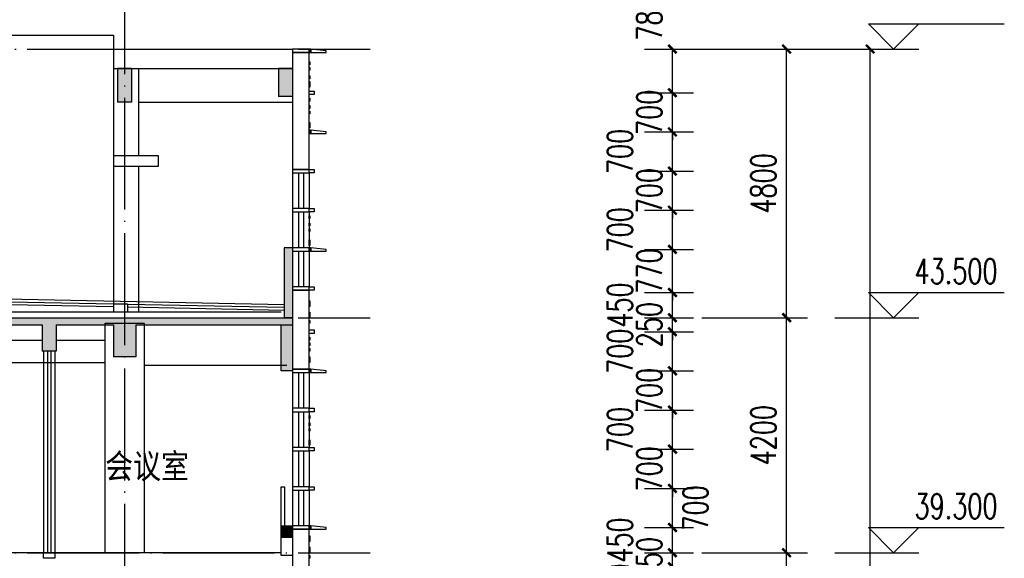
# Model space of a CAD drawing. Header units: millimetres. Extents: x 500457 to 783861, y -293374 to -162131.
# Tile 75 of 116: x 735902 to 753498, y -191151 to -181526. Entities that reach past the tile are written whole.
import ezdxf

# ---------------------------------------------------------------- set-up
doc = ezdxf.new("R2010")
doc.units = ezdxf.units.MM
doc.header["$LTSCALE"] = 1000
doc.linetypes.add('DOTE', pattern=[2.42, 2, -0.2, 0.02, -0.2])
for name, color, linetype in [('A-DOOR-FIRE', 4, 'Continuous'), ('A-SECT-SURF', 6, 'Continuous'), ('A-看线', 115, 'Continuous'), ('DIM_ELEV', 3, 'Continuous'), ('DOTE', 1, 'DOTE'), ('E_WINDOW', 4, 'Continuous'), ('EVTR', 2, 'Continuous'), ('LY_MC_section A_A$0$A31----(18)', 140, 'Continuous'), ('PUB_DIM', 3, 'Continuous'), ('PUB_HATCH', 8, 'Continuous'), ('PUB_TEXT', 7, 'Continuous'), ('WALL', 255, 'Continuous'), ('剖面楼板线', 2, 'Continuous'), ('板洞', 6, 'Continuous')]:
    doc.layers.add(name, color=color, linetype=linetype)
doc.styles.add('_TCH_DIM', font='SIMPLEX', dxfattribs={"bigfont": 'GBCBIG'})
doc.styles.add('_TCH_DIM_T3', font='SIMPLEX', dxfattribs={"width": 0.705882, "bigfont": 'GBCBIG'})
doc.styles.add('TSSD_Norm', font='tssdeng.shx', dxfattribs={"bigfont": 'hztxt.shx'})
doc.dimstyles.new('_TCH_ARCH&&150', dxfattribs={"dimtxt": 446.25, "dimasz": 150, "dimexe": 375, "dimexo": 450, "dimgap": 189.375, "dimtad": 1, "dimdec": 0, "dimzin": 0, "dimdsep": 46, "dimtxsty": '_TCH_DIM_T3', "dimblk": 'ARCHTICK', "dimcen": 0.09, "dimclrt": 7, "dimazin": 2, "dimtfac": 1, "dimtdec": 0, "dimtix": 1, "dimtmove": 2, "dimatfit": 3, "dimfxl": 1, "dimtolj": 1, "dimtzin": 0, "dimarcsym": 0})

# ---------------------------------------------------------------- blocks, each defined once
blk = doc.blocks.new('A$C7aab0e27')
at = {"layer": 'LY_MC_section A_A$0$A31----(18)'}
for points in [[(-30, 0), (-30, -60), (-300, -60), (-300, -30)], [(-30, -60), (-30, 0), (0, 0), (0, -60)]]:
    blk.add_lwpolyline(points, close=True, dxfattribs=at)
blk = doc.blocks.new('A$C37e4a2ef')
at = {"layer": 'LY_MC_section A_A$0$A31----(18)'}
blk.add_lwpolyline([(0, 0), (300, 0), (300, -60), (0, -60)], close=True, dxfattribs=at)
at = {"layer": 'A-DOOR-FIRE'}
blk.add_blockref('A$C7aab0e27', (0, 0), dxfattribs=at)
blk = doc.blocks.new('A$C42b86bd6')
at = {"layer": 'LY_MC_section A_A$0$A31----(18)'}
for points in [[(90, 0), (0, 0), (0, -60), (90, -60)], [(90, 0), (390, 0), (390, -60), (90, -60)]]:
    blk.add_lwpolyline(points, close=True, dxfattribs=at)
blk = doc.blocks.new('A$C827e71c0')
at = {"layer": 'LY_MC_section A_A$0$A31----(18)'}
blk.add_lwpolyline([(0, 0), (-90, 0), (-90, -60), (0, -60)], close=True, dxfattribs=at)
blk = doc.blocks.new('$EWDLib$00001159')
for p, q in [((0, 0), (0, 1500)), ((84, 0), (84, 1500)), ((156, 0), (156, 1500)), ((240, 0), (240, 1500))]:
    blk.add_line(p, q)
blk = doc.blocks.new('A$Cefe507ca')
at = {"layer": 'PUB_HATCH'}
for points in [[(-200, -5030), (0, -5030), (0, -5850), (-200, -5850)], [(-200, -8620), (0, -8620), (0, -8820), (-200, -8820)]]:
    blk.add_hatch(color=256, dxfattribs=at).paths.add_polyline_path(points)
at = {"layer": 'EVTR'}
blk.add_lwpolyline([(-200, -8620), (-200, -7920), (-140, -7920), (-140, -8620)], dxfattribs=at)
at = {"layer": 'LY_MC_section A_A$0$A31----(18)'}
for points in [[(300, -160), (0, -160), (0, -2250), (300, -2250)], [(300, -330), (310, -330), (310, -380), (300, -380)], [(300, -430), (310, -430), (310, -480), (300, -480)], [(300, -580), (310, -580), (310, -630), (300, -630)], [(300, -680), (310, -680), (310, -780), (300, -780)], [(300, -980), (310, -980), (310, -1030), (300, -1030)], [(300, -1110), (310, -1110), (310, -1160), (300, -1160)], [(300, -1210), (310, -1210), (310, -1260), (300, -1260)], [(300, -1410), (310, -1410), (310, -1510), (300, -1510)], [(300, -3080), (310, -3080), (310, -3130), (300, -3130)], [(300, -3210), (310, -3210), (310, -3260), (300, -3260)], [(300, -3310), (310, -3310), (310, -3360), (300, -3360)], [(300, -3510), (310, -3510), (310, -3610), (300, -3610)], [(300, -4410), (0, -4410), (0, -5820), (300, -5820)], [(300, -4600), (310, -4600), (310, -4700), (300, -4700)], [(300, -4800), (310, -4800), (310, -4900), (300, -4900)], [(300, -4950), (310, -4950), (310, -5000), (300, -5000)], [(300, -5250), (310, -5250), (310, -5300), (300, -5300)], [(300, -5350), (310, -5350), (310, -5400), (300, -5400)], [(300, -5450), (310, -5450), (310, -5500), (300, -5500)], [(300, -5600), (310, -5600), (310, -5700), (300, -5700)], [(300, -6650), (310, -6650), (310, -6700), (300, -6700)], [(300, -6780), (310, -6780), (310, -6830), (300, -6830)], [(300, -6880), (310, -6880), (310, -6930), (300, -6930)], [(300, -7080), (310, -7080), (310, -7180), (300, -7180)], [(300, -8680), (0, -8680), (0, -10020), (300, -10020)], [(300, -8800), (310, -8800), (310, -8900), (300, -8900)], [(300, -9000), (310, -9000), (310, -9100), (300, -9100)], [(300, -9150), (310, -9150), (310, -9200), (300, -9200)]]:
    blk.add_lwpolyline(points, close=True, dxfattribs=at)
at = {"layer": 'WALL'}
for points in [[(-200, -5030), (0, -5030), (0, -5850), (-200, -5850)], [(-200, -8620), (0, -8620), (0, -8820), (-200, -8820)], [(-200, -8820), (0, -8820), (0, -9150), (-200, -9150)]]:
    blk.add_lwpolyline(points, close=True, dxfattribs=at)
at = {"layer": 'A-DOOR-FIRE', "xscale": -1}
for name, p in [('A$C37e4a2ef', (300, -100)), ('A$C827e71c0', (300, -850)), ('A$C7aab0e27', (300, -1550)), ('A$C42b86bd6', (390, -2250)), ('A$C42b86bd6', (390, -2950)), ('A$C37e4a2ef', (300, -3650)), ('A$C42b86bd6', (390, -4350)), ('A$C827e71c0', (300, -5120)), ('A$C37e4a2ef', (300, -5820)), ('A$C42b86bd6', (390, -6520)), ('A$C37e4a2ef', (300, -8620)), ('A$C37e4a2ef', (300, -8620))]:
    blk.add_blockref(name, p, dxfattribs=at)
at = {"layer": 'LY_MC_section A_A$0$A31----(18)'}
for p, xscale, yscale in [((0, -2310), 1.250000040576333, -0.4266666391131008), ((0, -3010), 1.249999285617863, -0.426666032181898), ((0, -3710), 1.249999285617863, -0.426666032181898), ((0, -5880), 1.250000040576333, -0.4266666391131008), ((0, -6580), 1.250000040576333, -0.4266666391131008), ((0, -7280), 1.250000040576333, -0.4266666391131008), ((0, -7980), 1.250000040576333, -0.4266666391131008)]:
    blk.add_blockref('$EWDLib$00001159', p, dxfattribs=dict(at, xscale=xscale, yscale=yscale))
at = {"layer": 'LY_MC_section A_A$0$A31----(18)', "xscale": -1}
for p in [(390, -7220), (390, -7920)]:
    blk.add_blockref('A$C42b86bd6', p, dxfattribs=at)
blk = doc.blocks.new('A$Cea3862ed')
at = {"layer": 'PUB_HATCH'}
for points in [[(15500, -187), (15650, -230), (18025, -230), (18192, -187), (18275, -100), (15500, -100)], [(18192, -187), (18275, -230), (19300, -230), (19500, -187), (19500, -100), (18275, -100)], [(19500, -187), (19700, -230), (22500, -230), (22500, -100), (19500, -100)], [(18192, -187), (18025, -230), (18025, -700), (18275, -700), (18275, -230)], [(19500, -187), (19300, -230), (19300, -800), (19700, -800), (19700, -230)]]:
    blk.add_hatch(color=256, dxfattribs=at).paths.add_polyline_path(points)
at = {"layer": 'A-SECT-SURF'}
blk.add_line((22300, 0), (-100, 0), dxfattribs=at)
at = {"layer": 'A-看线'}
for p, q in [((19150, -4300), (19150, -230)), ((19850, -230), (19850, -4300)), ((15650, -500), (18025, -500)), ((18275, -500), (19150, -500)), ((15650, -900), (19150, -900))]:
    blk.add_line(p, q, dxfattribs=at)
blk.add_lwpolyline([(19850, -950), (22400, -950)], dxfattribs=at)
at = {"layer": 'WALL'}
for p, q in [((15500, -100), (18275, -100)), ((18275, -100), (19500, -100)), ((19500, -100), (22500, -100)), ((22500, -100), (22500, -230)), ((15650, -230), (18025, -230)), ((18025, -230), (18025, -700)), ((18275, -230), (18275, -700)), ((18275, -230), (19300, -230)), ((19300, -230), (19300, -800)), ((19700, -230), (19700, -800)), ((19700, -230), (22500, -230)), ((18275, -700), (18025, -700)), ((19700, -800), (19300, -800))]:
    blk.add_line(p, q, dxfattribs=at)
at = {"layer": 'WALL', "color": 0}
blk.add_lwpolyline([(18050, -4300), (18250, -4300), (18250, -4400), (18050, -4400)], close=True, dxfattribs=at)
at = {"layer": 'E_WINDOW', "xscale": 0.8333333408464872, "yscale": 2.399997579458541, "rotation": 179.9999999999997}
blk.add_blockref('$EWDLib$00001159', (18250, -700), dxfattribs=at)
blk = doc.blocks.new('A$C491a6cfb')
at = {"layer": 'A-SECT-SURF'}
blk.add_line((22400, 0), (0, 0), dxfattribs=at)
blk = doc.blocks.new('_ArchTick')
at = {"color": 0, "linetype": 'ByBlock', "const_width": 0.3}
blk.add_lwpolyline([(-0.5, -0.5), (0.5, 0.5)], dxfattribs=at)
blk = doc.blocks.new('*D213')
at = {"layer": 'Defpoints', "color": 0, "transparency": 16777216}
for p in [(746619, -191301), (747567, -191301), (746619, -192001)]:
    blk.add_point(p, dxfattribs=at)
at = {"layer": 'PUB_DIM', "color": 0, "lineweight": -2, "transparency": 16777216}
for p, q in [((747069, -191301), (747942, -191301)), ((747567, -192001), (747567, -191301)), ((747069, -192001), (747942, -192001))]:
    blk.add_line(p, q, dxfattribs=at)
at = {"layer": 'PUB_DIM', "color": 0, "lineweight": -2, "transparency": 16777216, "xscale": 150, "yscale": 150, "zscale": 150}
for p, rotation in [((747567, -191301), 90), ((747567, -192001), 270)]:
    blk.add_blockref('_ArchTick', p, dxfattribs=dict(at, rotation=rotation))
at = {"layer": 'PUB_DIM', "color": 7, "transparency": 16777216, "insert": (746629, -191651), "char_height": 446.2, "attachment_point": 5, "rotation": 90, "style": '_TCH_DIM_T3'}
blk.add_mtext('\\A1;700', dxfattribs=at)
blk = doc.blocks.new('*D214')
at = {"layer": 'Defpoints', "color": 0, "transparency": 16777216}
for p in [(746619, -191051), (747567, -191051), (746619, -191301)]:
    blk.add_point(p, dxfattribs=at)
at = {"layer": 'PUB_DIM', "color": 0, "lineweight": -2, "transparency": 16777216}
for p, q in [((747567, -191051), (747567, -190901)), ((747069, -191051), (747942, -191051)), ((747567, -191301), (747567, -191051)), ((747069, -191301), (747942, -191301)), ((747567, -191301), (747567, -191451))]:
    blk.add_line(p, q, dxfattribs=at)
at = {"layer": 'PUB_DIM', "color": 0, "lineweight": -2, "transparency": 16777216, "xscale": 150, "yscale": 150, "zscale": 150}
for p, rotation in [((747567, -191051), 270), ((747567, -191301), 90)]:
    blk.add_blockref('_ArchTick', p, dxfattribs=dict(at, rotation=rotation))
at = {"layer": 'PUB_DIM', "color": 7, "transparency": 16777216, "insert": (747154, -191176), "char_height": 446.2, "attachment_point": 5, "rotation": 90, "style": '_TCH_DIM_T3'}
blk.add_mtext('\\A1;250', dxfattribs=at)
blk = doc.blocks.new('*D215')
at = {"layer": 'Defpoints', "color": 0, "transparency": 16777216}
for p in [(746619, -190601), (747567, -190601), (746619, -191051)]:
    blk.add_point(p, dxfattribs=at)
at = {"layer": 'PUB_DIM', "color": 0, "lineweight": -2, "transparency": 16777216}
for p, q in [((747069, -190601), (747942, -190601)), ((747567, -191051), (747567, -190601)), ((747069, -191051), (747942, -191051))]:
    blk.add_line(p, q, dxfattribs=at)
at = {"layer": 'PUB_DIM', "color": 0, "lineweight": -2, "transparency": 16777216, "xscale": 150, "yscale": 150, "zscale": 150}
for p, rotation in [((747567, -190601), 90), ((747567, -191051), 270)]:
    blk.add_blockref('_ArchTick', p, dxfattribs=dict(at, rotation=rotation))
at = {"layer": 'PUB_DIM', "color": 7, "transparency": 16777216, "insert": (746629, -190826), "char_height": 446.2, "attachment_point": 5, "rotation": 90, "style": '_TCH_DIM_T3'}
blk.add_mtext('\\A1;450', dxfattribs=at)
blk = doc.blocks.new('*D216')
at = {"layer": 'Defpoints', "color": 0, "transparency": 16777216}
for p in [(746619, -189901), (747567, -189901), (746619, -190601)]:
    blk.add_point(p, dxfattribs=at)
at = {"layer": 'PUB_DIM', "color": 0, "lineweight": -2, "transparency": 16777216}
for p, q in [((747069, -189901), (747942, -189901)), ((747567, -190601), (747567, -189901)), ((747069, -190601), (747942, -190601))]:
    blk.add_line(p, q, dxfattribs=at)
at = {"layer": 'PUB_DIM', "color": 0, "lineweight": -2, "transparency": 16777216, "xscale": 150, "yscale": 150, "zscale": 150}
for p, rotation in [((747567, -189901), 90), ((747567, -190601), 270)]:
    blk.add_blockref('_ArchTick', p, dxfattribs=dict(at, rotation=rotation))
at = {"layer": 'PUB_DIM', "color": 7, "transparency": 16777216, "insert": (747979, -190251), "char_height": 446.2, "attachment_point": 5, "rotation": 90, "style": '_TCH_DIM_T3'}
blk.add_mtext('\\A1;700', dxfattribs=at)
blk = doc.blocks.new('*D217')
at = {"layer": 'Defpoints', "color": 0, "transparency": 16777216}
for p in [(746619, -189201), (747567, -189201), (746619, -189901)]:
    blk.add_point(p, dxfattribs=at)
at = {"layer": 'PUB_DIM', "color": 0, "lineweight": -2, "transparency": 16777216}
for p, q in [((747567, -189201), (747567, -189051)), ((747069, -189201), (747942, -189201)), ((747567, -189901), (747567, -189201)), ((747069, -189901), (747942, -189901)), ((747567, -189901), (747567, -190051))]:
    blk.add_line(p, q, dxfattribs=at)
at = {"layer": 'PUB_DIM', "color": 0, "lineweight": -2, "transparency": 16777216, "xscale": 150, "yscale": 150, "zscale": 150}
for p, rotation in [((747567, -189201), 270), ((747567, -189901), 90)]:
    blk.add_blockref('_ArchTick', p, dxfattribs=dict(at, rotation=rotation))
at = {"layer": 'PUB_DIM', "color": 7, "transparency": 16777216, "insert": (747154, -189551), "char_height": 446.2, "attachment_point": 5, "rotation": 90, "style": '_TCH_DIM_T3'}
blk.add_mtext('\\A1;700', dxfattribs=at)
blk = doc.blocks.new('*D218')
at = {"layer": 'Defpoints', "color": 0, "transparency": 16777216}
for p in [(746619, -188501), (747567, -188501), (746619, -189201)]:
    blk.add_point(p, dxfattribs=at)
at = {"layer": 'PUB_DIM', "color": 0, "lineweight": -2, "transparency": 16777216}
for p, q in [((747069, -188501), (747942, -188501)), ((747567, -189201), (747567, -188501)), ((747069, -189201), (747942, -189201))]:
    blk.add_line(p, q, dxfattribs=at)
at = {"layer": 'PUB_DIM', "color": 0, "lineweight": -2, "transparency": 16777216, "xscale": 150, "yscale": 150, "zscale": 150}
for p, rotation in [((747567, -188501), 90), ((747567, -189201), 270)]:
    blk.add_blockref('_ArchTick', p, dxfattribs=dict(at, rotation=rotation))
at = {"layer": 'PUB_DIM', "color": 7, "transparency": 16777216, "insert": (746629, -188851), "char_height": 446.2, "attachment_point": 5, "rotation": 90, "style": '_TCH_DIM_T3'}
blk.add_mtext('\\A1;700', dxfattribs=at)
blk = doc.blocks.new('*D219')
at = {"layer": 'Defpoints', "color": 0, "transparency": 16777216}
for p in [(746619, -187801), (747567, -187801), (746619, -188501)]:
    blk.add_point(p, dxfattribs=at)
at = {"layer": 'PUB_DIM', "color": 0, "lineweight": -2, "transparency": 16777216}
for p, q in [((747567, -187801), (747567, -187651)), ((747069, -187801), (747942, -187801)), ((747567, -188501), (747567, -187801)), ((747069, -188501), (747942, -188501)), ((747567, -188501), (747567, -188651))]:
    blk.add_line(p, q, dxfattribs=at)
at = {"layer": 'PUB_DIM', "color": 0, "lineweight": -2, "transparency": 16777216, "xscale": 150, "yscale": 150, "zscale": 150}
for p, rotation in [((747567, -187801), 270), ((747567, -188501), 90)]:
    blk.add_blockref('_ArchTick', p, dxfattribs=dict(at, rotation=rotation))
at = {"layer": 'PUB_DIM', "color": 7, "transparency": 16777216, "insert": (747154, -188151), "char_height": 446.2, "attachment_point": 5, "rotation": 90, "style": '_TCH_DIM_T3'}
blk.add_mtext('\\A1;700', dxfattribs=at)
blk = doc.blocks.new('*D220')
at = {"layer": 'Defpoints', "color": 0, "transparency": 16777216}
for p in [(746619, -187101), (747567, -187101), (746619, -187801)]:
    blk.add_point(p, dxfattribs=at)
at = {"layer": 'PUB_DIM', "color": 0, "lineweight": -2, "transparency": 16777216}
for p, q in [((747069, -187101), (747942, -187101)), ((747567, -187801), (747567, -187101)), ((747069, -187801), (747942, -187801))]:
    blk.add_line(p, q, dxfattribs=at)
at = {"layer": 'PUB_DIM', "color": 0, "lineweight": -2, "transparency": 16777216, "xscale": 150, "yscale": 150, "zscale": 150}
for p, rotation in [((747567, -187101), 90), ((747567, -187801), 270)]:
    blk.add_blockref('_ArchTick', p, dxfattribs=dict(at, rotation=rotation))
at = {"layer": 'PUB_DIM', "color": 7, "transparency": 16777216, "insert": (746629, -187451), "char_height": 446.2, "attachment_point": 5, "rotation": 90, "style": '_TCH_DIM_T3'}
blk.add_mtext('\\A1;700', dxfattribs=at)
blk = doc.blocks.new('*D221')
at = {"layer": 'Defpoints', "color": 0, "transparency": 16777216}
for p in [(746619, -186851), (747567, -186851), (746619, -187101)]:
    blk.add_point(p, dxfattribs=at)
at = {"layer": 'PUB_DIM', "color": 0, "lineweight": -2, "transparency": 16777216}
for p, q in [((747069, -186851), (747942, -186851)), ((747567, -186851), (747567, -186701)), ((747567, -187101), (747567, -186851)), ((747069, -187101), (747942, -187101)), ((747567, -187101), (747567, -187251))]:
    blk.add_line(p, q, dxfattribs=at)
at = {"layer": 'PUB_DIM', "color": 0, "lineweight": -2, "transparency": 16777216, "xscale": 150, "yscale": 150, "zscale": 150}
for p, rotation in [((747567, -186851), 270), ((747567, -187101), 90)]:
    blk.add_blockref('_ArchTick', p, dxfattribs=dict(at, rotation=rotation))
at = {"layer": 'PUB_DIM', "color": 7, "transparency": 16777216, "insert": (747154, -186976), "char_height": 446.2, "attachment_point": 5, "rotation": 90, "style": '_TCH_DIM_T3'}
blk.add_mtext('\\A1;250', dxfattribs=at)
blk = doc.blocks.new('*D222')
at = {"layer": 'Defpoints', "color": 0, "transparency": 16777216}
for p in [(746619, -186401), (747567, -186401), (746619, -186851)]:
    blk.add_point(p, dxfattribs=at)
at = {"layer": 'PUB_DIM', "color": 0, "lineweight": -2, "transparency": 16777216}
for p, q in [((747069, -186401), (747942, -186401)), ((747567, -186851), (747567, -186401)), ((747069, -186851), (747942, -186851))]:
    blk.add_line(p, q, dxfattribs=at)
at = {"layer": 'PUB_DIM', "color": 0, "lineweight": -2, "transparency": 16777216, "xscale": 150, "yscale": 150, "zscale": 150}
for p, rotation in [((747567, -186401), 90), ((747567, -186851), 270)]:
    blk.add_blockref('_ArchTick', p, dxfattribs=dict(at, rotation=rotation))
at = {"layer": 'PUB_DIM', "color": 7, "transparency": 16777216, "insert": (746629, -186626), "char_height": 446.2, "attachment_point": 5, "rotation": 90, "style": '_TCH_DIM_T3'}
blk.add_mtext('\\A1;450', dxfattribs=at)
blk = doc.blocks.new('*D223')
at = {"layer": 'Defpoints', "color": 0, "transparency": 16777216}
for p in [(746619, -185631), (747567, -185631), (746619, -186401)]:
    blk.add_point(p, dxfattribs=at)
at = {"layer": 'PUB_DIM', "color": 0, "lineweight": -2, "transparency": 16777216}
for p, q in [((747069, -185631), (747942, -185631)), ((747567, -185631), (747567, -185481)), ((747567, -186401), (747567, -185631)), ((747069, -186401), (747942, -186401)), ((747567, -186401), (747567, -186551))]:
    blk.add_line(p, q, dxfattribs=at)
at = {"layer": 'PUB_DIM', "color": 0, "lineweight": -2, "transparency": 16777216, "xscale": 150, "yscale": 150, "zscale": 150}
for p, rotation in [((747567, -185631), 270), ((747567, -186401), 90)]:
    blk.add_blockref('_ArchTick', p, dxfattribs=dict(at, rotation=rotation))
at = {"layer": 'PUB_DIM', "color": 7, "transparency": 16777216, "insert": (747154, -186016), "char_height": 446.2, "attachment_point": 5, "rotation": 90, "style": '_TCH_DIM_T3'}
blk.add_mtext('\\A1;770', dxfattribs=at)
blk = doc.blocks.new('*D224')
at = {"layer": 'Defpoints', "color": 0, "transparency": 16777216}
for p in [(746619, -184931), (747567, -184931), (746619, -185631)]:
    blk.add_point(p, dxfattribs=at)
at = {"layer": 'PUB_DIM', "color": 0, "lineweight": -2, "transparency": 16777216}
for p, q in [((747069, -184931), (747942, -184931)), ((747567, -185631), (747567, -184931)), ((747069, -185631), (747942, -185631))]:
    blk.add_line(p, q, dxfattribs=at)
at = {"layer": 'PUB_DIM', "color": 0, "lineweight": -2, "transparency": 16777216, "xscale": 150, "yscale": 150, "zscale": 150}
for p, rotation in [((747567, -184931), 90), ((747567, -185631), 270)]:
    blk.add_blockref('_ArchTick', p, dxfattribs=dict(at, rotation=rotation))
at = {"layer": 'PUB_DIM', "color": 7, "transparency": 16777216, "insert": (746629, -185281), "char_height": 446.2, "attachment_point": 5, "rotation": 90, "style": '_TCH_DIM_T3'}
blk.add_mtext('\\A1;700', dxfattribs=at)
blk = doc.blocks.new('*D225')
at = {"layer": 'Defpoints', "color": 0, "transparency": 16777216}
for p in [(746619, -184231), (747567, -184231), (746619, -184931)]:
    blk.add_point(p, dxfattribs=at)
at = {"layer": 'PUB_DIM', "color": 0, "lineweight": -2, "transparency": 16777216}
for p, q in [((747567, -184231), (747567, -184081)), ((747069, -184231), (747942, -184231)), ((747567, -184931), (747567, -184231)), ((747069, -184931), (747942, -184931)), ((747567, -184931), (747567, -185081))]:
    blk.add_line(p, q, dxfattribs=at)
at = {"layer": 'PUB_DIM', "color": 0, "lineweight": -2, "transparency": 16777216, "xscale": 150, "yscale": 150, "zscale": 150}
for p, rotation in [((747567, -184231), 270), ((747567, -184931), 90)]:
    blk.add_blockref('_ArchTick', p, dxfattribs=dict(at, rotation=rotation))
at = {"layer": 'PUB_DIM', "color": 7, "transparency": 16777216, "insert": (747154, -184581), "char_height": 446.2, "attachment_point": 5, "rotation": 90, "style": '_TCH_DIM_T3'}
blk.add_mtext('\\A1;700', dxfattribs=at)
blk = doc.blocks.new('*D226')
at = {"layer": 'Defpoints', "color": 0, "transparency": 16777216}
for p in [(746619, -183531), (747567, -183531), (746619, -184231)]:
    blk.add_point(p, dxfattribs=at)
at = {"layer": 'PUB_DIM', "color": 0, "lineweight": -2, "transparency": 16777216}
for p, q in [((747069, -183531), (747942, -183531)), ((747567, -184231), (747567, -183531)), ((747069, -184231), (747942, -184231))]:
    blk.add_line(p, q, dxfattribs=at)
at = {"layer": 'PUB_DIM', "color": 0, "lineweight": -2, "transparency": 16777216, "xscale": 150, "yscale": 150, "zscale": 150}
for p, rotation in [((747567, -183531), 90), ((747567, -184231), 270)]:
    blk.add_blockref('_ArchTick', p, dxfattribs=dict(at, rotation=rotation))
at = {"layer": 'PUB_DIM', "color": 7, "transparency": 16777216, "insert": (746629, -183881), "char_height": 446.2, "attachment_point": 5, "rotation": 90, "style": '_TCH_DIM_T3'}
blk.add_mtext('\\A1;700', dxfattribs=at)
blk = doc.blocks.new('*D227')
at = {"layer": 'Defpoints', "color": 0, "transparency": 16777216}
for p in [(746619, -182831), (747567, -182831), (746619, -183531)]:
    blk.add_point(p, dxfattribs=at)
at = {"layer": 'PUB_DIM', "color": 0, "lineweight": -2, "transparency": 16777216}
for p, q in [((747567, -182831), (747567, -182681)), ((747069, -182831), (747942, -182831)), ((747567, -183531), (747567, -182831)), ((747069, -183531), (747942, -183531)), ((747567, -183531), (747567, -183681))]:
    blk.add_line(p, q, dxfattribs=at)
at = {"layer": 'PUB_DIM', "color": 0, "lineweight": -2, "transparency": 16777216, "xscale": 150, "yscale": 150, "zscale": 150}
for p, rotation in [((747567, -182831), 270), ((747567, -183531), 90)]:
    blk.add_blockref('_ArchTick', p, dxfattribs=dict(at, rotation=rotation))
at = {"layer": 'PUB_DIM', "color": 7, "transparency": 16777216, "insert": (747154, -183181), "char_height": 446.2, "attachment_point": 5, "rotation": 90, "style": '_TCH_DIM_T3'}
blk.add_mtext('\\A1;700', dxfattribs=at)
blk = doc.blocks.new('*D228')
at = {"layer": 'Defpoints', "color": 0, "transparency": 16777216}
for p in [(746619, -182051), (747567, -182051), (746619, -182831)]:
    blk.add_point(p, dxfattribs=at)
at = {"layer": 'PUB_DIM', "color": 0, "lineweight": -2, "transparency": 16777216}
for p, q in [((747069, -182051), (747942, -182051)), ((747567, -182831), (747567, -182051)), ((747069, -182831), (747942, -182831))]:
    blk.add_line(p, q, dxfattribs=at)
at = {"layer": 'PUB_DIM', "color": 0, "lineweight": -2, "transparency": 16777216, "xscale": 150, "yscale": 150, "zscale": 150}
for p, rotation in [((747567, -182051), 90), ((747567, -182831), 270)]:
    blk.add_blockref('_ArchTick', p, dxfattribs=dict(at, rotation=rotation))
at = {"layer": 'PUB_DIM', "color": 7, "transparency": 16777216, "insert": (747154, -181496), "char_height": 446.2, "attachment_point": 5, "rotation": 90, "style": '_TCH_DIM_T3'}
blk.add_mtext('\\A1;780', dxfattribs=at)
blk = doc.blocks.new('*D229')
at = {"layer": 'Defpoints', "color": 0, "transparency": 16777216}
for p in [(746806, -182051), (751101, -182051), (746806, -235951)]:
    blk.add_point(p, dxfattribs=at)
at = {"layer": 'PUB_DIM', "color": 0, "lineweight": -2, "transparency": 16777216}
for p, q in [((747256, -182051), (751476, -182051)), ((751101, -235951), (751101, -182051)), ((747256, -235951), (751476, -235951))]:
    blk.add_line(p, q, dxfattribs=at)
at = {"layer": 'PUB_DIM', "color": 0, "lineweight": -2, "transparency": 16777216, "xscale": 150, "yscale": 150, "zscale": 150}
for p, rotation in [((751101, -182051), 90), ((751101, -235951), 270)]:
    blk.add_blockref('_ArchTick', p, dxfattribs=dict(at, rotation=rotation))
at = {"layer": 'PUB_DIM', "color": 7, "transparency": 16777216, "insert": (750688, -209001), "char_height": 446.2, "attachment_point": 5, "rotation": 90, "style": '_TCH_DIM_T3'}
blk.add_mtext('\\A1;53900', dxfattribs=at)
blk = doc.blocks.new('*D240')
at = {"layer": 'Defpoints', "color": 0, "transparency": 16777216}
for p in [(747643, -191051), (749607, -191051), (747643, -195251)]:
    blk.add_point(p, dxfattribs=at)
at = {"layer": 'PUB_DIM', "color": 0, "lineweight": -2, "transparency": 16777216}
for p, q in [((748093, -191051), (749982, -191051)), ((749607, -195251), (749607, -191051)), ((748093, -195251), (749982, -195251))]:
    blk.add_line(p, q, dxfattribs=at)
at = {"layer": 'PUB_DIM', "color": 0, "lineweight": -2, "transparency": 16777216, "xscale": 150, "yscale": 150, "zscale": 150}
for p, rotation in [((749607, -191051), 90), ((749607, -195251), 270)]:
    blk.add_blockref('_ArchTick', p, dxfattribs=dict(at, rotation=rotation))
at = {"layer": 'PUB_DIM', "color": 7, "transparency": 16777216, "insert": (749194, -193151), "char_height": 446.2, "attachment_point": 5, "rotation": 90, "style": '_TCH_DIM_T3'}
blk.add_mtext('\\A1;4200', dxfattribs=at)
blk = doc.blocks.new('*D241')
at = {"layer": 'Defpoints', "color": 0, "transparency": 16777216}
for p in [(747643, -186851), (749607, -186851), (747643, -191051)]:
    blk.add_point(p, dxfattribs=at)
at = {"layer": 'PUB_DIM', "color": 0, "lineweight": -2, "transparency": 16777216}
for p, q in [((748093, -186851), (749982, -186851)), ((749607, -191051), (749607, -186851)), ((748093, -191051), (749982, -191051))]:
    blk.add_line(p, q, dxfattribs=at)
at = {"layer": 'PUB_DIM', "color": 0, "lineweight": -2, "transparency": 16777216, "xscale": 150, "yscale": 150, "zscale": 150}
for p, rotation in [((749607, -186851), 90), ((749607, -191051), 270)]:
    blk.add_blockref('_ArchTick', p, dxfattribs=dict(at, rotation=rotation))
at = {"layer": 'PUB_DIM', "color": 7, "transparency": 16777216, "insert": (749194, -188951), "char_height": 446.2, "attachment_point": 5, "rotation": 90, "style": '_TCH_DIM_T3'}
blk.add_mtext('\\A1;4200', dxfattribs=at)
blk = doc.blocks.new('*D242')
at = {"layer": 'Defpoints', "color": 0, "transparency": 16777216}
for p in [(747643, -182051), (749607, -182051), (747643, -186851)]:
    blk.add_point(p, dxfattribs=at)
at = {"layer": 'PUB_DIM', "color": 0, "lineweight": -2, "transparency": 16777216}
for p, q in [((748093, -182051), (749982, -182051)), ((749607, -186851), (749607, -182051)), ((748093, -186851), (749982, -186851))]:
    blk.add_line(p, q, dxfattribs=at)
at = {"layer": 'PUB_DIM', "color": 0, "lineweight": -2, "transparency": 16777216, "xscale": 150, "yscale": 150, "zscale": 150}
for p, rotation in [((749607, -182051), 90), ((749607, -186851), 270)]:
    blk.add_blockref('_ArchTick', p, dxfattribs=dict(at, rotation=rotation))
at = {"layer": 'PUB_DIM', "color": 7, "transparency": 16777216, "insert": (749194, -184451), "char_height": 446.2, "attachment_point": 5, "rotation": 90, "style": '_TCH_DIM_T3'}
blk.add_mtext('\\A1;4800', dxfattribs=at)

msp = doc.modelspace()

# ---------------------------------------------------------------- hatches: boundary and pattern name
at = {"layer": 'PUB_HATCH'}
for points in [[(737652.1, -182400.7), (737652.1, -183000.7), (737902.1, -183000.7), (737902.1, -182400.7)], [(740527.1, -182400.7), (740527.1, -182900.7), (740777.1, -182900.7), (740777.1, -182400.7)], [(740627.2, -185600.7), (740627.2, -186850.7), (740777.2, -186850.7), (740777.2, -185600.7)]]:
    msp.add_hatch(color=256, dxfattribs=at).paths.add_polyline_path(points)

# ---------------------------------------------------------------- linework, layer by layer
at = {"layer": 'A-DOOR-FIRE'}
msp.add_lwpolyline([(737577.1, -183950.7), (738377.1, -183950.7), (738377.1, -184150.7), (737577.1, -184150.7)], dxfattribs=at)
at = {"layer": 'A-看线'}
for points in [[(717977.1, -182050.7), (724877.1, -182050.7), (724877.1, -181801.2), (733877.1, -181801.2), (737577.1, -181801.2), (737577.1, -182050.7), (740777.1, -182050.7)], [(737577.1, -181801.2), (737577.1, -186750.7)], [(737577.1, -182400.7), (740777.1, -182400.7)], [(738027.1, -182400.7), (738027.1, -183950.7)], [(738027.1, -183000.7), (740777.1, -183000.7)], [(738027.1, -184150.7), (738027.1, -186750.7)], [(738127.1, -187700.7), (740577.1, -187700.9)]]:
    msp.add_lwpolyline(points, dxfattribs=at)
msp.add_lwpolyline([(737427.1, -186950.7), (738127.1, -186950.7), (738127.1, -191050.7), (737427.1, -191050.7)], close=True, dxfattribs=at)
at = {"layer": 'DIM_ELEV'}
for p, q in [((751517.8, -182050.7), (751067.8, -181600.7)), ((751067.8, -181600.7), (753497.8, -181600.7)), ((751517.8, -182050.7), (751967.8, -181600.7)), ((750467.8, -182050.7), (751967.8, -182050.7)), ((751517.8, -186850.7), (751067.8, -186400.7)), ((751067.8, -186400.7), (753497.8, -186400.7)), ((751517.8, -186850.7), (751967.8, -186400.7)), ((750467.8, -186850.7), (751967.8, -186850.7)), ((751517.8, -191050.7), (751067.8, -190600.7)), ((751067.8, -190600.7), (753497.8, -190600.7)), ((751517.8, -191050.7), (751967.8, -190600.7)), ((750467.8, -191050.7), (751967.8, -191050.7))]:
    msp.add_line(p, q, dxfattribs=at)
at = {"layer": 'DOTE'}
for p, q in [((737777.1, -180499.6), (737777.1, -239302.1)), ((716677.1, -182050.7), (742167.1, -182050.7)), ((716677.1, -186850.7), (742167.1, -186850.7)), ((716677.1, -191050.7), (742167.1, -191050.7))]:
    msp.add_line(p, q, dxfattribs=at)
at = {"layer": 'WALL'}
for p, q in [((737652.1, -182400.7), (737652.1, -183000.7)), ((737902.1, -182400.7), (737652.1, -182400.7)), ((737902.1, -182400.7), (737902.1, -183000.7)), ((740527.1, -182400.7), (740527.1, -182900.7)), ((740777.1, -182400.7), (740527.1, -182400.7)), ((740777.1, -182400.7), (740777.1, -182900.7)), ((740777.1, -182900.7), (740527.1, -182900.7)), ((737902.1, -183000.7), (737652.1, -183000.7)), ((740627.2, -185600.7), (740627.2, -186850.7)), ((740777.2, -185600.7), (740627.2, -185600.7)), ((740777.2, -185600.7), (740777.2, -186850.7)), ((740777.2, -186850.7), (740627.2, -186850.7))]:
    msp.add_line(p, q, dxfattribs=at)
at = {"layer": '剖面楼板线'}
msp.add_lwpolyline([(737577.1, -186600.7), (737827.1, -186600.7), (737827.1, -186750.7), (737577.1, -186750.7)], dxfattribs=at)
at = {"layer": '板洞'}
for points in [[(733877.1, -186479.7), (740627.2, -186614.7)], [(733877.1, -186529.7), (737577.1, -186603.7)], [(733877.1, -186579.7), (737577.1, -186653.7)], [(737827.1, -186608.7), (740627.2, -186664.7)], [(737827.1, -186658.7), (740627.2, -186714.7)]]:
    msp.add_lwpolyline(points, dxfattribs=at)

# ---------------------------------------------------------------- block references
at = {"layer": 'A-DOOR-FIRE'}
msp.add_blockref('A$Cefe507ca', (740777.1, -181950.7), dxfattribs=at)
at = {"layer": 'WALL', "color": 0}
msp.add_blockref('A$C491a6cfb', (718177.1, -191050.7), dxfattribs=at)
at = {"layer": '板洞'}
msp.add_blockref('A$Cea3862ed', (718277.1, -186750.7), dxfattribs=at)

# ---------------------------------------------------------------- texts
at = {"layer": 'PUB_TEXT', "style": '_TCH_DIM', "width": 0.705882}
for s, p in [('43.500', (751892.8, -186243.2)), ('39.300', (751892.8, -190443.2))]:
    msp.add_text(s, height=446.25, dxfattribs=at).set_placement(p)
at = {"layer": 'PUB_TEXT', "style": 'TSSD_Norm'}
msp.add_text('会议室', height=500, dxfattribs=at).set_placement((737427.1, -189771))

# ---------------------------------------------------------------- dimensions: what is measured, and where the dimension line sits
at = {"layer": 'PUB_DIM'}
for base, p1, p2, picture, middle in [((747566.5, -182050.7), (746618.7, -182830.7), (746618.7, -182050.7), '*D228', (747154, -181495.7)), ((747566.5, -183530.7), (746618.7, -184230.7), (746618.7, -183530.7), '*D226', (746629, -183880.7)), ((747566.5, -184930.7), (746618.7, -185630.7), (746618.7, -184930.7), '*D224', (746629, -185280.7)), ((747566.5, -186400.7), (746618.7, -186850.7), (746618.7, -186400.7), '*D222', (746629, -186625.7)), ((747566.5, -187100.7), (746618.7, -187800.7), (746618.7, -187100.7), '*D220', (746629, -187450.7)), ((747566.5, -188500.7), (746618.7, -189200.7), (746618.7, -188500.7), '*D218', (746629, -188850.7)), ((747566.5, -189900.7), (746618.7, -190600.7), (746618.7, -189900.7), '*D216', (747979, -190250.7)), ((747566.5, -190600.7), (746618.7, -191050.7), (746618.7, -190600.7), '*D215', (746629, -190825.7)), ((747566.5, -191300.7), (746618.7, -192000.7), (746618.7, -191300.7), '*D213', (746629, -191650.7))]:
    dim = msp.add_linear_dim(base=base, p1=p1, p2=p2, angle=90, dimstyle='_TCH_ARCH&&150', dxfattribs=at)
    dim.commit()
    dim.dimension.update_dxf_attribs({"geometry": picture, "text_midpoint": middle, "dimtype": 129})
for p1, p2, distance, picture, middle in [((746805.9, -235950.7), (746805.9, -182050.7), -4295.1, '*D229', (750688.5, -209000.7)), ((747643.2, -186850.7), (747643.2, -182050.7), -1963.5, '*D242', (749194.2, -184450.7)), ((746618.7, -183530.7), (746618.7, -182830.7), -947.8, '*D227', (747154, -183180.7)), ((746618.7, -184930.7), (746618.7, -184230.7), -947.8, '*D225', (747154, -184580.7)), ((746618.7, -186400.7), (746618.7, -185630.7), -947.8, '*D223', (747154, -186015.7)), ((746618.7, -187100.7), (746618.7, -186850.7), -947.8, '*D221', (747154, -186975.7)), ((747643.2, -191050.7), (747643.2, -186850.7), -1963.5, '*D241', (749194.2, -188950.7)), ((746618.7, -188500.7), (746618.7, -187800.7), -947.8, '*D219', (747154, -188150.7)), ((746618.7, -189900.7), (746618.7, -189200.7), -947.8, '*D217', (747154, -189550.7)), ((746618.7, -191300.7), (746618.7, -191050.7), -947.8, '*D214', (747154, -191175.7)), ((747643.2, -195250.7), (747643.2, -191050.7), -1963.5, '*D240', (749194.2, -193150.7))]:
    dim = msp.add_aligned_dim(p1=p1, p2=p2, distance=distance, dimstyle='_TCH_ARCH&&150', dxfattribs=at)
    dim.commit()
    dim.dimension.update_dxf_attribs({"geometry": picture, "text_midpoint": middle})

doc.saveas('drawing.dxf')
